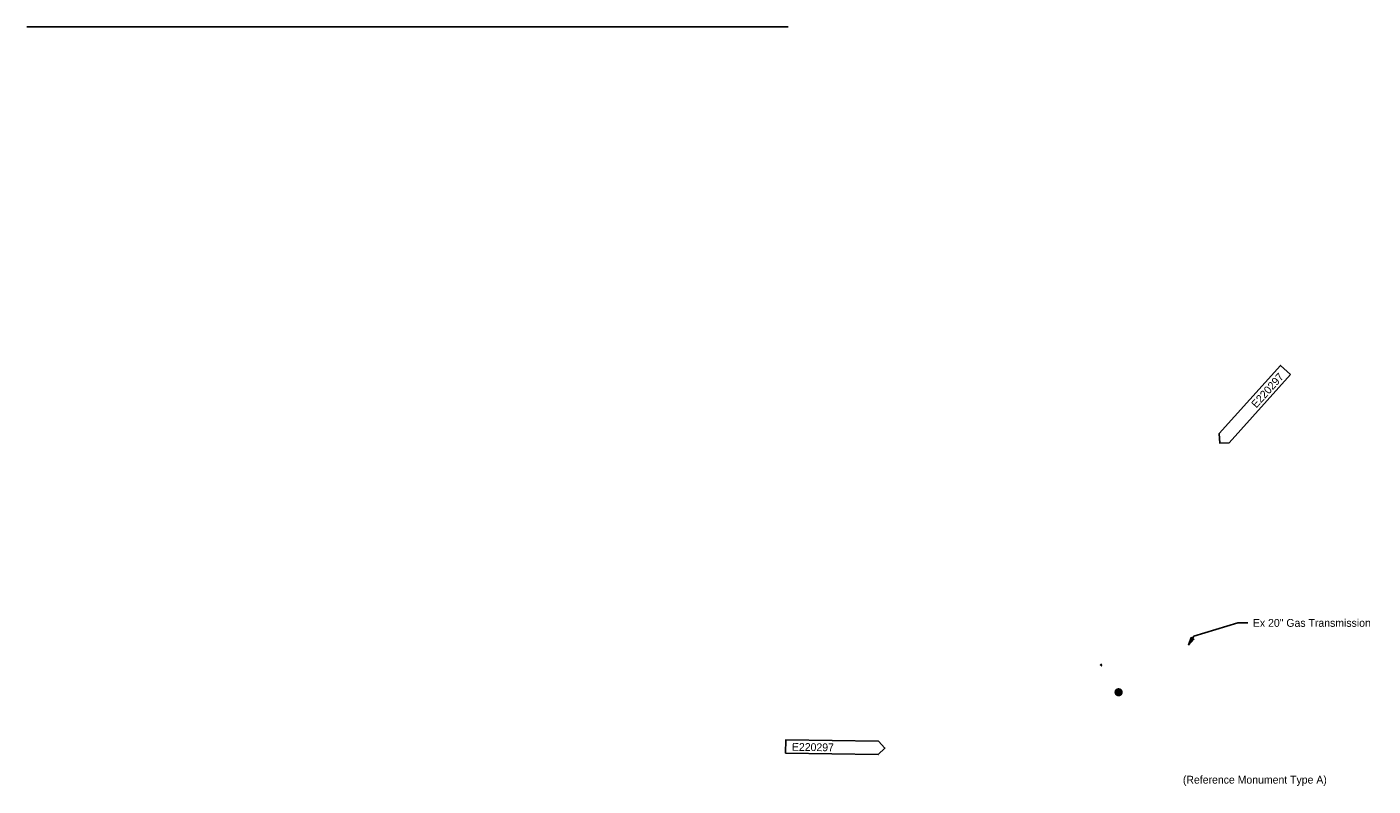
# Model space of a CAD drawing. Header units: feet. Extents: x 2295651 to 2298055, y 574816 to 576172.
import ezdxf
from ezdxf import colors
from ezdxf.entities.mleader import LeaderData, LeaderLine
from ezdxf.math import Vec2, Vec3

# ---------------------------------------------------------------- set-up
doc = ezdxf.new("R2010")
doc.units = ezdxf.units.FT
doc.header["$MEASUREMENT"] = 0
doc.linetypes.add('cl5', pattern=[50, 1.25, -1.25, 45, -1.25, 1.25])
for name, color, linetype in [('GE_P_CL_5', 7, 'cl5'), ('SH_Text', 7, 'Continuous'), ('SV_P_Mon_Cells_Set', 7, 'Continuous'), ('UT_X_Gas_Text', 7, 'Continuous')]:
    doc.layers.add(name, color=color, linetype=linetype)
doc.styles.add('Slanted-Normal', font='font31.shx', dxfattribs={"height": 0.14})
doc.dimstyles.new('Dec-0  Slanted', dxfattribs={"dimtxt": 0.14, "dimasz": 0.14, "dimexe": 0.07, "dimexo": 0.07, "dimgap": 0.07, "dimtad": 1, "dimdec": 0, "dimzin": 3, "dimdsep": 46, "dimtxsty": 'Slanted-Normal', "dimblk": 'Dim1', "dimcen": 0, "dimclrd": 95, "dimclre": 95, "dimclrt": 7, "dimaunit": 1, "dimadec": 5, "dimazin": 3, "dimtfac": 1, "dimtdec": 0, "dimtmove": 1, "dimatfit": 0, "dimldrblk": 'Dim1', "dimfxl": 1, "dimtolj": 1, "dimtzin": 0, "dimlwd": -1, "dimlwe": -1, "dimarcsym": 0})

# ---------------------------------------------------------------- blocks, each defined once
blk = doc.blocks.new('Dim1')
h = blk.add_hatch(color=4)
h.dxf.hatch_style = 1
h.paths.add_polyline_path([(0, 0), (-1, -0.2), (-1, 0.2)])
at = {"color": 4}
blk.add_lwpolyline([(0, 0), (-1, -0.2), (-1, 0.2), (0, 0)], dxfattribs=at)
blk = doc.blocks.new('*D932')
at = {"layer": 'Defpoints', "color": 0, "transparency": 16777216}
for p in [(2297567.6, 575032.2), (2297568.5, 575031.5), (2297570.3, 575033.4), (2297570.3, 575033.4), (2297570.5, 575030.1)]:
    blk.add_point(p, dxfattribs=at)
at = {"layer": 'GE_P_CL_5', "color": 95, "linetype": 'Continuous', "transparency": 16777216}
blk.add_arc((2297570.3, 575033.4), 2.63, 218.1874, 257.5971, dxfattribs=at)
at = {"layer": 'GE_P_CL_5', "color": 95, "transparency": 16777216, "xscale": 0.7000000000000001, "yscale": 0.7000000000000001, "zscale": 0.7000000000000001}
for p, rotation in [((2297567.9, 575032.4), 120.5448212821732), ((2297570.5, 575030.8), 355.2396363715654)]:
    blk.add_blockref('Dim1', p, dxfattribs=dict(at, rotation=rotation))
at = {"layer": 'GE_P_CL_5', "color": 7, "transparency": 16777216, "insert": (2297568.5, 575030.1), "char_height": 0.7, "attachment_point": 5, "style": 'Slanted-Normal'}
blk.add_mtext('\\A1;70°', dxfattribs=at)
blk = doc.blocks.new('MONP')
at = {"layer": 'SV_P_Mon_Cells_Set', "linetype": 'Continuous', "lineweight": 0}
h = blk.add_hatch(color=7, dxfattribs=at)
edge = h.paths.add_edge_path()
edge.add_arc((0, 0), 0.075, 0, 360)

msp = doc.modelspace()

# ---------------------------------------------------------------- linework, layer by layer
at = {"layer": 'GE_P_CL_5', "linetype": 'Continuous'}
msp.add_line((2297570.3, 575033.4), (2297567.6, 575032.2), dxfattribs=at)
at = {"layer": 'SH_Text', "flags": 128}
for points in [[(2297907.2, 575551), (2297797.7, 575429.2), (2297780.9, 575428.6), (2297779.8, 575445.3), (2297889.3, 575567.1)], [(2297005.5, 574874.2), (2297171.1, 574871.9), (2297183, 574883.7), (2297171.5, 574895.9), (2297005.8, 574898.2)]]:
    msp.add_lwpolyline(points, close=True, dxfattribs=at)
at = {"layer": 'UT_X_Gas_Text'}
msp.add_line((2295650.9, 576172), (2297009.9, 576172), dxfattribs=at)

# ---------------------------------------------------------------- block references
at = {"layer": 'SV_P_Mon_Cells_Set', "xscale": 100, "yscale": 100, "zscale": 100}
msp.add_blockref('MONP', (2297600.2, 574983.3), dxfattribs=at)

# ---------------------------------------------------------------- texts
at = {"layer": 'SH_Text', "char_height": 14, "line_spacing_factor": 1.14, "style": 'Slanted-Normal'}
for insert, attachment_point, rotation in [((2297885.8, 575555.2), 3, 48.0484), ((2297017, 574892.8), 1, 359.1741)]:
    msp.add_mtext('E220297', dxfattribs=dict(at, insert=insert, attachment_point=attachment_point, rotation=rotation))
at = {"layer": 'SV_P_Mon_Cells_Set', "insert": (2297715, 574834.1), "char_height": 14, "attachment_point": 1, "line_spacing_factor": 1.14, "style": 'Slanted-Normal'}
msp.add_mtext('(Reference Monument Type A)', dxfattribs=at)

# ---------------------------------------------------------------- dimensions: what is measured, and where the dimension line sits
at = {"layer": 'GE_P_CL_5'}
dim = msp.add_angular_dim_2l(base=(2297568.5, 575031.5), line1=((2297570.3, 575033.4), (2297567.6, 575032.2)), line2=((2297570.5, 575030.1), (2297570.3, 575033.4)), dimstyle='Dec-0  Slanted', override={"dimscale": 0, "dimtih": 1, "dimtoh": 1, "dimpost": '', "dimadec": 0, "dimtfac": 0.7}, dxfattribs=at)
dim.commit()
dim.dimension.update_dxf_attribs({"geometry": '*D932', "text_midpoint": (2297568.5, 575030.1), "dimtype": 162})

# ---------------------------------------------------------------- leaders
at = {"layer": 'UT_X_Gas_Text'}
ml = msp.add_multileader_mtext('Standard', dxfattribs=at)
ml.set_content('Ex 20" Gas Transmission', color=256, style='Slanted-Normal')
ml.set_leader_properties()
ml.set_arrow_properties(name='Dim1')
ml.build(insert=Vec2(0, 0))
ml.multileader.update_dxf_attribs({"text_right_attachment_type": 3, "dogleg_length": 0.18, "arrow_head_size": 14, "scale": 100})
ctx = ml.context
ctx.base_point, ctx.scale, ctx.char_height, ctx.arrow_head_size, ctx.landing_gap_size, ctx.plane_origin = Vec3(2297831, 575107.2), 100, 14, 14, 9, Vec3(2297724.9, 575067.7)
ctx.right_attachment = 3
notes = []
notes.append((ctx, [(0, (1, 1, 0), (2297813, 575107.2), (1, 0), 18, [(1, [(2297724.9, 575067.7), (2297734.8, 575083.5)], 0, [])])]))
ctx.mtext.insert, ctx.mtext.flow_direction = Vec3(2297840, 575114.2), 5
for ctx, leaders in notes:
    for number, flags, end, landing, length, lines in leaders:
        leader = LeaderData()
        leader.index, (leader.has_last_leader_line, leader.has_dogleg_vector, leader.attachment_direction) = number, flags
        leader.last_leader_point, leader.dogleg_vector, leader.dogleg_length = Vec3(end), Vec3(landing), length
        for number, points, colour, breaks in lines:
            line = LeaderLine()
            line.index, line.vertices, line.color, line.breaks = number, Vec3.list(points), colors.encode_raw_color(colour), breaks
            leader.lines.append(line)
        ctx.leaders.append(leader)

doc.saveas('drawing.dxf')
